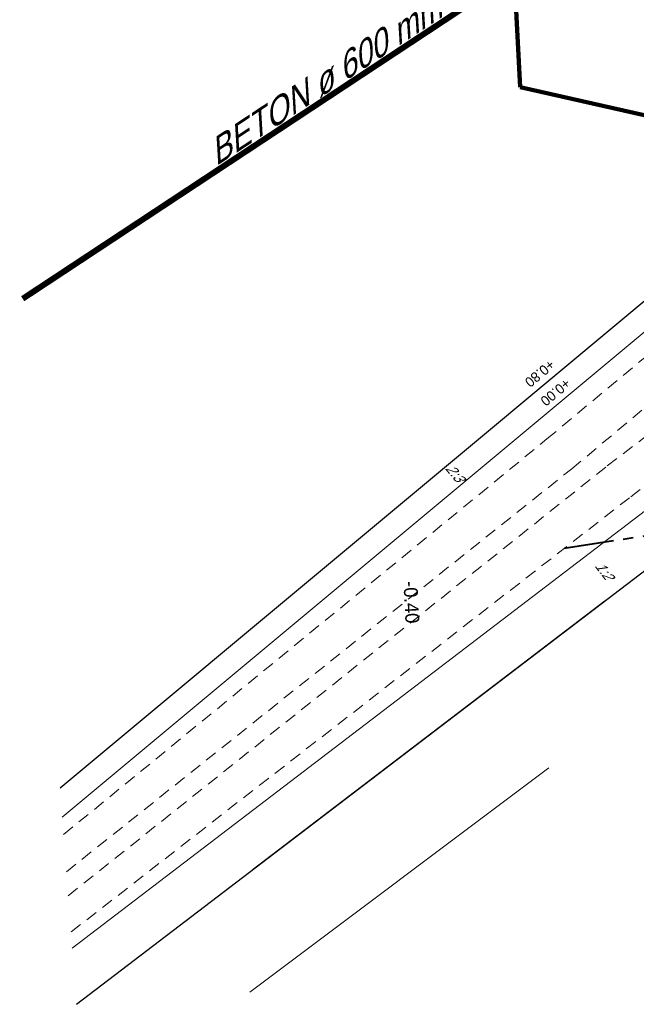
# Model space of a CAD drawing. Header units: metres. Extents: x 73592 to 73968, y 444899 to 445120.
# Tile 1 of 20: x 73602 to 73633, y 444907 to 444957. Entities that reach past the tile are written whole.
import ezdxf
from ezdxf.enums import TextEntityAlignment as Align

# ---------------------------------------------------------------- set-up
doc = ezdxf.new("R2010")
doc.units = ezdxf.units.M
doc.header["$MEASUREMENT"] = 0
for name, pattern in [('DGN Style 2', [1, 0.6, -0.4]), ('DUIKER streng', [7, 3, -1, 3]), ('VRWA streng', [7.5, 3, -0.5, 0.5, -0.5, 0.5, -0.5, 0.5, -0.5, 0.5, -0.5])]:
    doc.linetypes.add(name, pattern=pattern)
for name, color, linetype, lineweight in [('ALG werkgrens', 7, 'Continuous', 0), ('GRONDWERK aanbr insteek talud', 7, 'Continuous', 30), ('GRONDWERK aanbr tekst overig', 7, 'Continuous', 0), ('RIO aanbr VRWA streng', 4, 'VRWA streng', 40), ('RIO best DUIKER streng', 253, 'DUIKER streng', 13), ('RIO best DUIKER strenggegevens', 7, 'Continuous', 0), ('VERH aanbr tekst overig', 7, 'Continuous', 13), ('WATERG aanbr beschoeiing', 2, 'Continuous', 13), ('WATERG aanbr onderwater stippellijn', 9, 'DGN Style 2', 0), ('WATERG aanbr talud arcering', 7, 'TAL', 13), ('WATERG best hoogtemaat', 7, 'Continuous', 0)]:
    doc.layers.add(name, color=color, linetype=linetype, lineweight=lineweight)
doc.styles.add('rio bestaand tekst strenggegevens 2 mm (SCHUIN) ', font='INTL_ISO.shx', dxfattribs={"oblique": 30, "height": 0.0025})
doc.styles.add('rio tekst overig 3 mm', font='INTL_ISO.shx', dxfattribs={"height": 0.0035})
doc.styles.add('Style-INTL_ISO', font='INTL_ISO.shx')
doc.styles.add('verh best hoogtemaat 2 mm (SCHUIN)', font='INTL_ISO.shx', dxfattribs={"oblique": 30, "height": 0.0025})
doc.styles.add('verh tekst overig 2 mm', font='INTL_ISO.shx', dxfattribs={"height": 0.0025})
doc.linetypes.add('TAL', pattern='A,-0.5,[68,dgnlstyle-ior_v8_factor1.shx,S=0.016,R=0,X=0,Y=0],-0.5', length=1)
doc.dimstyles.new('maatvoering', dxfattribs={"dimscale": 200, "dimtxt": 0.0025, "dimasz": 0.0025, "dimexe": 0.00125, "dimexo": 0.00125, "dimgap": 0.001, "dimtad": 1, "dimjust": 1, "dimzin": 3, "dimdsep": 46, "dimtxsty": 'Style-INTL_ISO', "dimcen": 0.09, "dimse1": 1, "dimse2": 1, "dimclrd": 7, "dimclre": 7, "dimclrt": 256, "dimadec": 4, "dimazin": 3, "dimtfac": 1, "dimtmove": 1, "dimatfit": 3, "dimfxl": 0, "dimfrac": 2, "dimtzin": 3, "dimlwd": 0, "dimlwe": 0, "dimarcsym": 0})

msp = doc.modelspace()

# ---------------------------------------------------------------- linework, layer by layer
at = {"layer": 'ALG werkgrens', "ltscale": 0.2}
msp.add_line((73614.014, 444907.999), (73629.063, 444919.287), dxfattribs=at)
at = {"layer": 'GRONDWERK aanbr insteek talud'}
for p, q in [((73604.464, 444918.267), (73640.842, 444948.586)), ((73605.295, 444907.384), (73648.146, 444940.089))]:
    msp.add_line(p, q, dxfattribs=at)
at = {"layer": 'RIO aanbr VRWA streng'}
msp.add_line((73654.552, 444934.122), (73629.835, 444930.318), dxfattribs=at)
at = {"layer": 'RIO best DUIKER streng', "const_width": 0.3, "flags": 128}
msp.add_lwpolyline([(73645.877, 444971.445), (73602.583, 444942.883)], dxfattribs=at)
at = {"layer": 'WATERG aanbr beschoeiing'}
for p, q in [((73604.576, 444916.798), (73641.571, 444947.631)), ((73605.079, 444910.213), (73646.185, 444941.586))]:
    msp.add_line(p, q, dxfattribs=at)
at = {"layer": 'WATERG aanbr onderwater stippellijn'}
for p, q in [((73628.97, 444935.827), (73642.178, 444946.835)), ((73630.219, 444934.329), (73643.363, 444945.284)), ((73632.005, 444934.475), (73644.395, 444943.931)), ((73633.188, 444932.924), (73645.578, 444942.381)), ((73604.643, 444915.925), (73628.97, 444935.827)), ((73604.786, 444914.053), (73630.219, 444934.329)), ((73604.878, 444912.848), (73632.005, 444934.475)), ((73605.017, 444911.025), (73633.188, 444932.924))]:
    msp.add_line(p, q, dxfattribs=at)
at = {"layer": 'WATERG aanbr talud arcering', "ltscale": 0.601437}
msp.add_line((73605.55, 444919.172), (73622.591, 444933.374), dxfattribs=at)
at = {"layer": 'WATERG aanbr talud arcering', "ltscale": 1.141515}
msp.add_line((73631.891, 444927.68), (73614.176, 444914.177), dxfattribs=at)

# ---------------------------------------------------------------- texts
at = {"layer": 'GRONDWERK aanbr tekst overig', "style": 'verh best hoogtemaat 2 mm (SCHUIN)', "oblique": 30}
for s, rotation, p in [('2:3', 309.8088, (73623.824, 444934.333)), ('1:2', 307.3156, (73631.351, 444929.441))]:
    msp.add_text(s, height=0.5, rotation=rotation, dxfattribs=at).set_placement(p)
at = {"layer": 'RIO best DUIKER strenggegevens', "linetype": 'Continuous', "style": 'rio bestaand tekst strenggegevens 2 mm (SCHUIN) ', "oblique": 30}
msp.add_text('BETON %%248 600 mm', height=1.25, rotation=33.4132, dxfattribs=at).set_placement((73618.049, 444953.326), align=Align.CENTER)
at = {"layer": 'VERH aanbr tekst overig', "char_height": 0.5, "attachment_point": 7, "rotation": 219.8088, "line_spacing_factor": 0.84, "style": 'verh tekst overig 2 mm'}
for s, insert in [('+0.80', (73629.101, 444939.864)), ('+0.00', (73629.89, 444938.917))]:
    msp.add_mtext(s, dxfattribs=dict(at, insert=insert))
at = {"layer": 'WATERG best hoogtemaat', "insert": (73621.736, 444928.662), "char_height": 0.7, "attachment_point": 7, "rotation": 272.9178, "line_spacing_factor": 0.942857, "style": 'rio tekst overig 3 mm'}
msp.add_mtext('-0.40', dxfattribs=at)

# ---------------------------------------------------------------- leaders
at = {"layer": 'VERH aanbr tekst overig', "color": 7, "linetype": 'Continuous', "lineweight": 0}
msp.add_leader([(73645.912, 444949.397), (73627.622, 444953.524), (73626.907, 444967.56)], dimstyle='maatvoering', override={"dimtxt": 0.002, "dimasz": 0.0008, "dimgap": 0, "dimtad": 0, "dimclrd": 0, "dimlwd": 65534}, dxfattribs=at)

doc.saveas('drawing.dxf')
